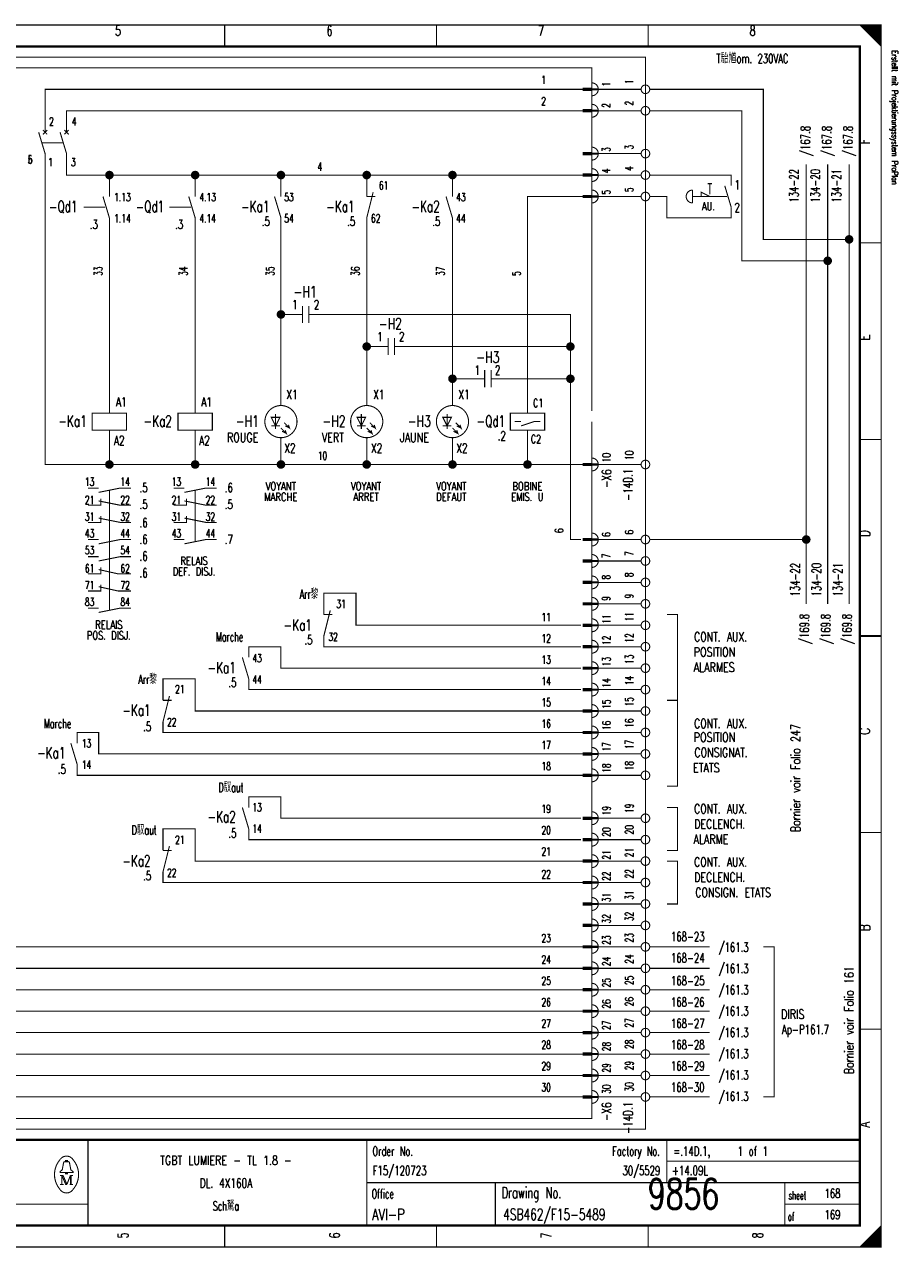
# Model space of a CAD drawing. Extents: x -1 to 409, y 0 to 286.
# Tile 2 of 2: x 205 to 409, y 0 to 285. Entities that reach past the tile are written whole.
import ezdxf
from ezdxf.enums import TextEntityAlignment as Align

# ---------------------------------------------------------------- set-up
doc = ezdxf.new("R2010")
doc.units = 0
doc.header["$MEASUREMENT"] = 0
doc.linetypes.add('GESTRICHELT', pattern=[3.75, 3, -0.75])
doc.layers.get('0').update_dxf_attribs({"color": 9, "linetype": 'CONTINUOUS'})
doc.layers.add('0L', color=7, linetype='CONTINUOUS')
doc.styles.get("Standard").update_dxf_attribs({"font": 'TXT', "bigfont": 'TXT'})

# ---------------------------------------------------------------- blocks, each defined once
blk = doc.blocks.new('BCIRCLE_FILLED')
at = {"color": 0, "linetype": 'Continuous', "const_width": 1, "flags": 128}
blk.add_lwpolyline([(0.5, 0, 1), (-0.5, 0, 1)], format="xyb", close=True, dxfattribs=at)

msp = doc.modelspace()

# ---------------------------------------------------------------- linework, layer by layer
at = {"color": 0, "const_width": 0.25, "flags": 128}
for points in [[(0, 142.5), (0, 285), (405, 285), (405, 0), (0, 0), (0, 142.5)], [(400, 285), (405, 280), (404.75, 280.25), (404.75, 285), (404.5, 285), (404.5, 280.5), (404.25, 280.75), (404.25, 285), (404, 285), (404, 281), (403.75, 281.25), (403.75, 285), (403.5, 285), (403.5, 281.5), (403.25, 281.75)], [(401.5, 283.5), (401.5, 285), (401.25, 285), (401.25, 283.75), (401, 284), (401, 285), (400.75, 285), (400.75, 284.25), (400.5, 284.5), (400.5, 285), (400.25, 285), (400.25, 284.75)], [(403.25, 281.75), (403.25, 285), (403, 285), (403, 282), (402.75, 282.25), (402.75, 285), (402.5, 285), (402.5, 282.5), (402.25, 282.75), (402.25, 285), (402, 285), (402, 283), (401.75, 283.25), (401.75, 285), (401.5, 285)], [(210, 260), (210, 270), (335.5, 270)], [(349, 270), (339, 270)], [(397.5, 235), (377.5, 235), (377.5, 270), (351, 270)], [(215, 260), (215, 265), (335.5, 265)], [(349, 265), (339, 265)], [(392.5, 230), (372.5, 230), (372.5, 265), (351, 265)], [(225, 182.5), (210, 182.5), (210, 255)], [(245, 250), (215, 250), (215, 255)], [(349, 255), (339, 255)], [(387.5, 150), (387.5, 252.5)], [(392.5, 150), (392.5, 252.5)], [(397.5, 150), (397.5, 252.5)], [(225, 245), (225, 250)], [(245, 245), (245, 250), (265, 250)], [(265, 245), (265, 250), (285, 250)], [(285, 245), (285, 250), (305, 250)], [(305, 245), (305, 250), (335.5, 250)], [(349, 250), (339, 250)], [(363, 245), (363, 246), (365, 245)], [(322.5, 194.5), (322.5, 245), (335.5, 245)], [(349, 245), (339, 245)], [(225, 194.5), (225, 240)], [(245, 194.5), (245, 240)], [(265, 196.25), (265, 240)], [(285, 196.25), (285, 240)], [(305, 196.25), (305, 240)], [(267, 217.5), (265, 217.5)], [(294.5, 210), (332.5, 210), (332.5, 217.5), (274.5, 217.5)], [(287, 210), (285, 210)], [(317, 202.5), (332.5, 202.5), (332.5, 210)], [(335.5, 55), (187.5, 55), (187.5, 207.5)], [(335.5, 60), (192.5, 60), (192.5, 207.5)], [(335.5, 65), (197.5, 65), (197.5, 207.5)], [(335.5, 70), (202.5, 70), (202.5, 207.5)], [(309.5, 202.5), (305, 202.5)], [(335, 165), (332.5, 165), (332.5, 202.5)], [(322.5, 194.5), (326.5, 194.5), (326.5, 190.5), (318.5, 190.5), (318.5, 194.5), (322.5, 194.5)], [(264.75, 193.5), (262.75, 193.5), (263.75, 191.5), (264.75, 193.5)], [(265, 191), (266.25, 189.75), (266, 190.5), (266.25, 189.75), (265.25, 190.25)], [(265.75, 192.25), (267, 191), (266.75, 191.75), (267, 191), (266, 191.5)], [(284.75, 193.5), (282.75, 193.5), (283.75, 191.5), (284.75, 193.5)], [(285, 191), (286.25, 189.75), (286, 190.5), (286.25, 189.75), (285.25, 190.25)], [(285.75, 192.25), (287, 191), (286.75, 191.75), (287, 191), (286, 191.5)], [(304.75, 193.5), (302.75, 193.5), (303.75, 191.5), (304.75, 193.5)], [(305, 191), (306.25, 189.75), (306, 190.5), (306.25, 189.75), (305.25, 190.25)], [(305.75, 192.25), (307, 191), (306.75, 191.75), (307, 191), (306, 191.5)], [(321, 191.5), (324, 192.5), (325.5, 192.5)], [(245, 182.5), (225, 182.5), (225, 190.5)], [(265, 182.5), (245, 182.5), (245, 190.5)], [(285, 182.5), (265, 182.5), (265, 188.75)], [(305, 182.5), (285, 182.5), (285, 188.75)], [(322.5, 182.5), (305, 182.5), (305, 188.75)], [(335.5, 182.5), (322.5, 182.5), (322.5, 190.5)], [(349, 182.5), (339, 182.5)], [(222.5, 176), (227.5, 177), (230, 177)], [(242.5, 176), (247.5, 177), (250, 177)], [(335.5, 50), (172.5, 50), (172.5, 175), (103, 175)], [(220, 173), (223, 173), (223, 174.5)], [(222.5, 174), (227.5, 173), (230, 173)], [(240, 173), (243, 173), (243, 174.5)], [(242.5, 174), (247.5, 173), (250, 173)], [(220, 169), (223, 169), (223, 170.5)], [(222.5, 170), (227.5, 169), (230, 169)], [(240, 169), (243, 169), (243, 170.5)], [(242.5, 170), (247.5, 169), (250, 169)], [(222.5, 164), (227.5, 165), (230, 165)], [(242.5, 164), (247.5, 165), (250, 165)], [(349, 165), (339, 165)], [(387.5, 165), (351, 165)], [(222.5, 160), (227.5, 161), (230, 161)], [(349, 160), (339, 160)], [(220, 157), (223, 157), (223, 158.5)], [(222.5, 158), (227, 157), (230, 157)], [(335.5, 45), (167.5, 45), (167.5, 155), (108, 155)], [(220, 153), (223, 153), (223, 154.5)], [(222.5, 154), (227, 153), (230, 153)], [(349, 155), (339, 155)], [(335, 145), (282.5, 145), (282.5, 152.5), (275, 152.5), (275, 147.5)], [(222.5, 148), (227.5, 149), (230, 149)], [(349, 150), (339, 150)], [(355, 127.5), (357.5, 127.5), (357.5, 147.5), (355, 147.5)], [(335, 140), (275, 140), (275, 142.5)], [(349, 145), (339, 145)], [(335, 135), (265, 135), (265, 140), (257.5, 140), (257.5, 137.5)], [(349, 140), (339, 140)], [(335.5, 40), (162.5, 40), (162.5, 135), (113, 135)], [(349, 135), (339, 135)], [(335.5, 125), (245, 125), (245, 132.5), (237.5, 132.5), (237.5, 127.5)], [(335, 130), (257.5, 130), (257.5, 132.5)], [(349, 130), (339, 130)], [(355, 127.5), (357.5, 127.5), (357.5, 107.5), (355, 107.5)], [(349, 125), (339, 125)], [(335.5, 35), (157.5, 35), (157.5, 120), (125, 120)], [(335.5, 115), (222.5, 115), (222.5, 120), (217.5, 120), (217.5, 117.5)], [(335.5, 120), (237.5, 120), (237.5, 122.5)], [(349, 120), (339, 120)], [(349, 115), (339, 115)], [(335.5, 110), (217.5, 110), (217.5, 112.5)], [(349, 110), (339, 110)], [(335, 100), (265, 100), (265, 105), (257.5, 105), (257.5, 102.5)], [(349, 100), (339, 100)], [(355, 102.5), (357.5, 102.5), (357.5, 92.5), (355, 92.5)], [(335.5, 90), (245, 90), (245, 97.5), (237.5, 97.5), (237.5, 92.5)], [(335, 95), (257.5, 95), (257.5, 97.5)], [(349, 95), (339, 95)], [(349, 90), (339, 90)], [(355, 90), (357.5, 90), (357.5, 80), (355, 80)], [(335.5, 85), (237.5, 85), (237.5, 87.5)], [(349, 85), (339, 85)], [(349, 80), (339, 80)], [(349, 75), (339, 75)], [(349, 70), (339, 70)], [(365, 70), (351, 70)], [(377.5, 70), (380, 70), (380, 35), (377.5, 35)], [(349, 65), (339, 65)], [(365, 65), (351, 65)], [(349, 60), (339, 60)], [(365, 60), (351, 60)], [(349, 55), (339, 55)], [(365, 55), (351, 55)], [(349, 50), (339, 50)], [(365, 50), (351, 50)], [(349, 45), (339, 45)], [(365, 45), (351, 45)], [(349, 40), (339, 40)], [(365, 40), (351, 40)], [(349, 35), (339, 35)], [(365, 35), (351, 35)], [(214.8, 19.9), (214.8, 20.2), (215.2, 20.2), (215.2, 19.9)], [(214.8, 17.4), (213.5, 17.4), (213.5, 17.6), (214, 18), (214.3, 19.6)], [(215.2, 17.4), (216.5, 17.4), (216.5, 17.6), (216, 18), (215.7, 19.6)], [(213.9, 16.7), (213.9, 14.6), (213.5, 14.6)], [(213.9, 16.7), (214.8, 14.6), (215.1, 14.6)], [(403, 0), (403, 3), (402.75, 2.75), (402.75, 0), (402.5, 0), (402.5, 2.5), (402.25, 2.25), (402.25, 0), (402, 0), (402, 2), (401.75, 1.75), (401.75, 0), (401.5, 0), (401.5, 1.5), (401.25, 1.25)], [(404.75, 4.75), (404.75, 0), (404.5, 0), (404.5, 4.5), (404.25, 4.25), (404.25, 0), (404, 0), (404, 4), (403.75, 3.75), (403.75, 0), (403.5, 0), (403.5, 3.5), (403.25, 3.25), (403.25, 0), (403, 0)], [(401.25, 1.25), (401.25, 0), (401, 0), (401, 1), (400.75, 0.75), (400.75, 0), (400.5, 0), (400.5, 0.5), (400.25, 0.25), (400.25, 0)]]:
    msp.add_lwpolyline(points, dxfattribs=at)
at = {"color": 0, "flags": 128}
for points, const_width in [([(0, 285), (405, 285), (405, 0), (0, 0)], 0.25), ([(5, 280), (400, 280), (400, 5), (5, 5)], 0.5), ([(5, 280), (400, 280), (400, 5), (5, 5)], 0.25), ([(337.5, 269.75), (335.5, 269.75), (335.5, 270.25), (337.5, 270.25)], 0.25), ([(337.5, 264.75), (335.5, 264.75), (335.5, 265.25), (337.5, 265.25)], 0.25), ([(337.5, 254.75), (335.5, 254.75), (335.5, 255.25), (337.5, 255.25)], 0.25), ([(337.5, 249.75), (335.5, 249.75), (335.5, 250.25), (337.5, 250.25)], 0.25), ([(337.5, 244.75), (335.5, 244.75), (335.5, 245.25), (337.5, 245.25)], 0.25), ([(221, 190.5), (229, 190.5), (229, 194.5), (221, 194.5)], 0.25), ([(241, 190.5), (249, 190.5), (249, 194.5), (241, 194.5)], 0.25), ([(337.5, 182.25), (335.5, 182.25), (335.5, 182.75), (337.5, 182.75)], 0.25), ([(337.5, 164.75), (335.5, 164.75), (335.5, 165.25), (337.5, 165.25)], 0.25), ([(337.5, 159.75), (335.5, 159.75), (335.5, 160.25), (337.5, 160.25)], 0.25), ([(337.5, 154.75), (335.5, 154.75), (335.5, 155.25), (337.5, 155.25)], 0.25), ([(337.5, 149.75), (335.5, 149.75), (335.5, 150.25), (337.5, 150.25)], 0.25), ([(337.5, 144.75), (335.5, 144.75), (335.5, 145.25), (337.5, 145.25)], 0.25), ([(337.5, 139.75), (335.5, 139.75), (335.5, 140.25), (337.5, 140.25)], 0.25), ([(337.5, 134.75), (335.5, 134.75), (335.5, 135.25), (337.5, 135.25)], 0.25), ([(337.5, 129.75), (335.5, 129.75), (335.5, 130.25), (337.5, 130.25)], 0.25), ([(337.5, 124.75), (335.5, 124.75), (335.5, 125.25), (337.5, 125.25)], 0.25), ([(337.5, 119.75), (335.5, 119.75), (335.5, 120.25), (337.5, 120.25)], 0.25), ([(337.5, 114.75), (335.5, 114.75), (335.5, 115.25), (337.5, 115.25)], 0.25), ([(337.5, 109.75), (335.5, 109.75), (335.5, 110.25), (337.5, 110.25)], 0.25), ([(337.5, 99.75), (335.5, 99.75), (335.5, 100.25), (337.5, 100.25)], 0.25), ([(337.5, 94.75), (335.5, 94.75), (335.5, 95.25), (337.5, 95.25)], 0.25), ([(337.5, 89.75), (335.5, 89.75), (335.5, 90.25), (337.5, 90.25)], 0.25), ([(337.5, 84.75), (335.5, 84.75), (335.5, 85.25), (337.5, 85.25)], 0.25), ([(337.5, 79.75), (335.5, 79.75), (335.5, 80.25), (337.5, 80.25)], 0.25), ([(337.5, 74.75), (335.5, 74.75), (335.5, 75.25), (337.5, 75.25)], 0.25), ([(337.5, 69.75), (335.5, 69.75), (335.5, 70.25), (337.5, 70.25)], 0.25), ([(337.5, 64.75), (335.5, 64.75), (335.5, 65.25), (337.5, 65.25)], 0.25), ([(337.5, 59.75), (335.5, 59.75), (335.5, 60.25), (337.5, 60.25)], 0.25), ([(337.5, 54.75), (335.5, 54.75), (335.5, 55.25), (337.5, 55.25)], 0.25), ([(337.5, 49.75), (335.5, 49.75), (335.5, 50.25), (337.5, 50.25)], 0.25), ([(337.5, 44.75), (335.5, 44.75), (335.5, 45.25), (337.5, 45.25)], 0.25), ([(337.5, 39.75), (335.5, 39.75), (335.5, 40.25), (337.5, 40.25)], 0.25), ([(337.5, 34.75), (335.5, 34.75), (335.5, 35.25), (337.5, 35.25)], 0.25), ([(214.8, 17.4), (215.2, 17.4), (215.2, 17.1), (214.8, 17.1)], 0.25)]:
    msp.add_lwpolyline(points, close=True, dxfattribs=dict(at, const_width=const_width))
at = {"color": 0}
for points, const_width in [([(251.875, 285), (251.875, 280)], 0.25), ([(301.25, 285), (301.25, 280)], 0.25), ([(350.625, 285), (350.625, 280)], 0.25), ([(335.5, 270), (337.5, 270)], 0.25), ([(335.5, 265), (337.5, 265)], 0.25), ([(208.5, 260), (210, 255)], 0.25), ([(210.5, 260.5), (209.5, 259.5)], 0.25), ([(209.5, 260.5), (210.5, 259.5)], 0.25), ([(213.5, 260), (215, 255)], 0.25), ([(215.5, 260.5), (214.5, 259.5)], 0.25), ([(214.5, 260.5), (215.5, 259.5)], 0.25), ([(335.5, 255), (337.5, 255)], 0.25), ([(335.5, 250), (337.5, 250)], 0.25), ([(286.5, 246), (285, 240)], 0.25), ([(361, 246.5), (361, 243.5)], 0.25), ([(364.5, 248), (365.5, 248)], 0.25), ([(368.5, 247.5), (370, 242.5)], 0.25), ([(223.5, 245), (225, 240)], 0.25), ([(243.5, 245), (245, 240)], 0.25), ([(263.5, 245), (265, 240)], 0.25), ([(285, 245), (287, 245)], 0.25), ([(303.5, 245), (305, 240)], 0.25), ([(335.5, 245), (337.5, 245)], 0.25), ([(405, 234.167), (400, 234.167)], 0.25), ([(270, 217.5), (267, 217.5)], 0.25), ([(270, 219.5), (270, 215.5)], 0.25), ([(271.5, 219.5), (271.5, 215.5)], 0.25), ([(271.5, 217.5), (274.5, 217.5)], 0.25), ([(290, 212), (290, 208)], 0.25), ([(291.5, 212), (291.5, 208)], 0.25), ([(290, 210), (287, 210)], 0.25), ([(291.5, 210), (294.5, 210)], 0.25), ([(312.5, 202.5), (309.5, 202.5)], 0.25), ([(312.5, 204.5), (312.5, 200.5)], 0.25), ([(314, 204.5), (314, 200.5)], 0.25), ([(314, 202.5), (317, 202.5)], 0.25), ([(263.75, 194.25), (263.75, 190.75)], 0.25), ([(283.75, 194.25), (283.75, 190.75)], 0.25), ([(303.75, 194.25), (303.75, 190.75)], 0.25), ([(262.75, 191.5), (264.75, 191.5)], 0.25), ([(282.75, 191.5), (284.75, 191.5)], 0.25), ([(302.75, 191.5), (304.75, 191.5)], 0.25), ([(319.5, 192.5), (321, 192.5)], 0.25), ([(405, 188.334), (400, 188.334)], 0.25), ([(335.5, 182.5), (337.5, 182.5)], 0.25), ([(220, 177), (222.5, 177)], 0.25), ([(240, 177), (242.5, 177)], 0.25), ([(220, 165), (222.5, 165)], 0.25), ([(240, 165), (242.5, 165)], 0.25), ([(335.5, 165), (337.5, 165)], 0.25), ([(220, 161), (222.5, 161)], 0.25), ([(335.5, 160), (337.5, 160)], 0.25), ([(335.5, 155), (337.5, 155)], 0.25), ([(220, 149), (222.5, 149)], 0.25), ([(276.5, 148.5), (275, 142.5)], 0.25), ([(335.5, 150), (337.5, 150)], 0.25), ([(275, 147.5), (277, 147.5)], 0.25), ([(335.5, 145), (337.5, 145)], 0.25), ([(400, 142.5), (405, 142.5)], 0.5), ([(405, 142.5), (400, 142.5)], 0.25), ([(335.5, 140), (337.5, 140)], 0.25), ([(256, 137.5), (257.5, 132.5)], 0.25), ([(335.5, 135), (337.5, 135)], 0.25), ([(239, 128.5), (237.5, 122.5)], 0.25), ([(335.5, 130), (337.5, 130)], 0.25), ([(237.5, 127.5), (239.5, 127.5)], 0.25), ([(335.5, 125), (337.5, 125)], 0.25), ([(335.5, 120), (337.5, 120)], 0.25), ([(216, 117.5), (217.5, 112.5)], 0.25), ([(335.5, 115), (337.5, 115)], 0.25), ([(335.5, 110), (337.5, 110)], 0.25), ([(256, 102.5), (257.5, 97.5)], 0.25), ([(335.5, 100), (337.5, 100)], 0.25), ([(335.5, 95), (337.5, 95)], 0.25), ([(405, 96.667), (400, 96.667)], 0.25), ([(239, 93.5), (237.5, 87.5)], 0.25), ([(237.5, 92.5), (239.5, 92.5)], 0.25), ([(335.5, 90), (337.5, 90)], 0.25), ([(335.5, 85), (337.5, 85)], 0.25), ([(335.5, 80), (337.5, 80)], 0.25), ([(335.5, 75), (337.5, 75)], 0.25), ([(335.5, 70), (337.5, 70)], 0.25), ([(335.5, 65), (337.5, 65)], 0.25), ([(335.5, 60), (337.5, 60)], 0.25), ([(335.5, 55), (337.5, 55)], 0.25), ([(335.5, 50), (337.5, 50)], 0.25), ([(405, 50.834), (400, 50.834)], 0.25), ([(335.5, 45), (337.5, 45)], 0.25), ([(335.5, 40), (337.5, 40)], 0.25), ([(335.5, 35), (337.5, 35)], 0.25), ([(400, 25), (5, 25)], 0.5), ([(220, 25), (220, 5)], 0.25), ([(285, 25), (285, 5)], 0.25), ([(355, 25), (355, 15)], 0.25), ([(214.6, 19.9), (215.5, 19.9)], 0.25), ([(355, 20), (400, 20)], 0.25), ([(213.5, 16.7), (214.2, 16.7)], 0.25), ([(213.9, 14.6), (214.3, 14.6)], 0.25), ([(214.2, 16.7), (215.1, 14.6)], 0.25), ([(215.1, 14.6), (215.9, 16.7)], 0.25), ([(216.5, 14.6), (215.7, 14.6)], 0.25), ([(215.9, 14.6), (215.9, 16.7)], 0.25), ([(215.9, 16.7), (216.5, 16.7)], 0.25), ([(216.1, 16.7), (216.1, 14.6)], 0.25), ([(285, 15), (400, 15)], 0.25), ([(315, 15), (315, 5)], 0.25), ([(382.5, 15), (382.5, 5)], 0.25), ([(5, 10), (220, 10)], 0.25), ([(382.5, 10), (400, 10)], 0.25), ([(251.875, 0), (251.875, 5)], 0.25), ([(301.25, 0), (301.25, 5)], 0.25), ([(350.625, 0), (350.625, 5)], 0.25), ([(405, 5), (400, 0)], 0.25)]:
    msp.add_lwpolyline(points, dxfattribs=dict(at, const_width=const_width))
at = {"color": 0, "linetype": 'GESTRICHELT', "const_width": 0.25, "flags": 128}
for points in [[(67.5, 277.5), (350, 277.5), (350, 27.5), (125, 27.5), (125, 65), (67.5, 65), (67.5, 277.5)], [(70, 250), (150, 250), (150, 275), (337.5, 275), (337.5, 225)], [(337.5, 192.5), (337.5, 30), (150, 30), (150, 82.5), (70, 82.5), (70, 250)], [(370, 247.5), (370, 250), (351, 250)], [(370, 242.5), (370, 240), (355, 240), (355, 245), (351, 245)]]:
    msp.add_lwpolyline(points, dxfattribs=at)
at = {"color": 0, "const_width": 0.25, "flags": 128}
for points in [[(337.5, 268.5, 1), (337.5, 271.5, 1)], [(337.5, 263.5, 1), (337.5, 266.5, 1)], [(337.5, 253.5, 1), (337.5, 256.5, 1)], [(337.5, 248.5, 1), (337.5, 251.5, 1)], [(337.5, 243.5, 1), (337.5, 246.5, 1)], [(361, 246.5, 1), (361, 243.5, 1)], [(337.5, 181, 1), (337.5, 184, 1)], [(337.5, 163.5, 1), (337.5, 166.5, 1)], [(337.5, 158.5, 1), (337.5, 161.5, 1)], [(337.5, 153.5, 1), (337.5, 156.5, 1)], [(337.5, 148.5, 1), (337.5, 151.5, 1)], [(337.5, 143.5, 1), (337.5, 146.5, 1)], [(337.5, 138.5, 1), (337.5, 141.5, 1)], [(337.5, 133.5, 1), (337.5, 136.5, 1)], [(337.5, 128.5, 1), (337.5, 131.5, 1)], [(337.5, 123.5, 1), (337.5, 126.5, 1)], [(337.5, 118.5, 1), (337.5, 121.5, 1)], [(337.5, 113.5, 1), (337.5, 116.5, 1)], [(337.5, 108.5, 1), (337.5, 111.5, 1)], [(337.5, 98.5, 1), (337.5, 101.5, 1)], [(337.5, 93.5, 1), (337.5, 96.5, 1)], [(337.5, 88.5, 1), (337.5, 91.5, 1)], [(337.5, 83.5, 1), (337.5, 86.5, 1)], [(337.5, 78.5, 1), (337.5, 81.5, 1)], [(337.5, 73.5, 1), (337.5, 76.5, 1)], [(337.5, 68.5, 1), (337.5, 71.5, 1)], [(337.5, 63.5, 1), (337.5, 66.5, 1)], [(337.5, 58.5, 1), (337.5, 61.5, 1)], [(337.5, 53.5, 1), (337.5, 56.5, 1)], [(337.5, 48.5, 1), (337.5, 51.5, 1)], [(337.5, 43.5, 1), (337.5, 46.5, 1)], [(337.5, 38.5, 1), (337.5, 41.5, 1)], [(337.5, 33.5, 1), (337.5, 36.5, 1)], [(213.499601, 20.388348, 0.373815), (213.488, 13.425, 0.373815)], [(216.493359, 20.403602, 0.530775), (213.513, 20.413, 0.530775)], [(214.6, 19.9, 0.414214), (214.3, 19.6, 0.414214)], [(215.7, 19.6, 0.414214), (215.4, 19.9, 0.414214)], [(216.498075, 13.401685, 0.378582), (216.463, 20.438, 0.378582)], [(213.502705, 13.401803, 0.532213), (216.488, 13.388, 0.532213)]]:
    msp.add_lwpolyline(points, format="xyb", dxfattribs=at)
for points in [[(351, 270, 1), (349, 270, 1)], [(351, 265, 1), (349, 265, 1)], [(351, 255, 1), (349, 255, 1)], [(351, 250, 1), (349, 250, 1)], [(351, 245, 1), (349, 245, 1)], [(268.75, 192.5, 1), (261.25, 192.5, 1)], [(288.75, 192.5, 1), (281.25, 192.5, 1)], [(308.75, 192.5, 1), (301.25, 192.5, 1)], [(351, 182.5, 1), (349, 182.5, 1)], [(351, 165, 1), (349, 165, 1)], [(351, 160, 1), (349, 160, 1)], [(351, 155, 1), (349, 155, 1)], [(351, 150, 1), (349, 150, 1)], [(351, 145, 1), (349, 145, 1)], [(351, 140, 1), (349, 140, 1)], [(351, 135, 1), (349, 135, 1)], [(351, 130, 1), (349, 130, 1)], [(351, 125, 1), (349, 125, 1)], [(351, 120, 1), (349, 120, 1)], [(351, 115, 1), (349, 115, 1)], [(351, 110, 1), (349, 110, 1)], [(351, 100, 1), (349, 100, 1)], [(351, 95, 1), (349, 95, 1)], [(351, 90, 1), (349, 90, 1)], [(351, 85, 1), (349, 85, 1)], [(351, 80, 1), (349, 80, 1)], [(351, 75, 1), (349, 75, 1)], [(351, 70, 1), (349, 70, 1)], [(351, 65, 1), (349, 65, 1)], [(351, 60, 1), (349, 60, 1)], [(351, 55, 1), (349, 55, 1)], [(351, 50, 1), (349, 50, 1)], [(351, 45, 1), (349, 45, 1)], [(351, 40, 1), (349, 40, 1)], [(351, 35, 1), (349, 35, 1)]]:
    msp.add_lwpolyline(points, format="xyb", close=True, dxfattribs=at)
at = {"color": 0, "linetype": 'GESTRICHELT', "const_width": 0.25}
for points in [[(209.25, 257.5), (214.25, 257.5)], [(365, 248), (365, 245.5)], [(219, 242.5), (224, 242.5)], [(239, 242.5), (244, 242.5)], [(367, 245), (361, 245)], [(364, 245), (369, 245)], [(337.5, 195), (337.5, 230)], [(225, 164.5), (225, 176.5)], [(245, 164.5), (245, 176.5)], [(225, 148.5), (225, 169)]]:
    msp.add_lwpolyline(points, dxfattribs=at)
at = {"layer": '0L', "color": 0}
for points in [[(338.95, 270.25), (337.55, 270.25), (338.95, 269.75), (337.55, 269.75)], [(338.95, 265.25), (337.55, 265.25), (338.95, 264.75), (337.55, 264.75)], [(338.95, 255.25), (337.55, 255.25), (338.95, 254.75), (337.55, 254.75)], [(338.95, 250.25), (337.55, 250.25), (338.95, 249.75), (337.55, 249.75)], [(338.95, 245.25), (337.55, 245.25), (338.95, 244.75), (337.55, 244.75)], [(338.95, 182.75), (337.55, 182.75), (338.95, 182.25), (337.55, 182.25)], [(338.95, 165.25), (337.55, 165.25), (338.95, 164.75), (337.55, 164.75)], [(338.95, 160.25), (337.55, 160.25), (338.95, 159.75), (337.55, 159.75)], [(338.95, 155.25), (337.55, 155.25), (338.95, 154.75), (337.55, 154.75)], [(338.95, 150.25), (337.55, 150.25), (338.95, 149.75), (337.55, 149.75)], [(338.95, 145.25), (337.55, 145.25), (338.95, 144.75), (337.55, 144.75)], [(338.95, 140.25), (337.55, 140.25), (338.95, 139.75), (337.55, 139.75)], [(338.95, 135.25), (337.55, 135.25), (338.95, 134.75), (337.55, 134.75)], [(338.95, 130.25), (337.55, 130.25), (338.95, 129.75), (337.55, 129.75)], [(338.95, 125.25), (337.55, 125.25), (338.95, 124.75), (337.55, 124.75)], [(338.95, 120.25), (337.55, 120.25), (338.95, 119.75), (337.55, 119.75)], [(338.95, 115.25), (337.55, 115.25), (338.95, 114.75), (337.55, 114.75)], [(338.95, 110.25), (337.55, 110.25), (338.95, 109.75), (337.55, 109.75)], [(338.95, 100.25), (337.55, 100.25), (338.95, 99.75), (337.55, 99.75)], [(338.95, 95.25), (337.55, 95.25), (338.95, 94.75), (337.55, 94.75)], [(338.95, 90.25), (337.55, 90.25), (338.95, 89.75), (337.55, 89.75)], [(338.95, 85.25), (337.55, 85.25), (338.95, 84.75), (337.55, 84.75)], [(338.95, 80.25), (337.55, 80.25), (338.95, 79.75), (337.55, 79.75)], [(338.95, 75.25), (337.55, 75.25), (338.95, 74.75), (337.55, 74.75)], [(338.95, 70.25), (337.55, 70.25), (338.95, 69.75), (337.55, 69.75)], [(338.95, 65.25), (337.55, 65.25), (338.95, 64.75), (337.55, 64.75)], [(338.95, 60.25), (337.55, 60.25), (338.95, 59.75), (337.55, 59.75)], [(338.95, 55.25), (337.55, 55.25), (338.95, 54.75), (337.55, 54.75)], [(338.95, 50.25), (337.55, 50.25), (338.95, 49.75), (337.55, 49.75)], [(338.95, 45.25), (337.55, 45.25), (338.95, 44.75), (337.55, 44.75)], [(338.95, 40.25), (337.55, 40.25), (338.95, 39.75), (337.55, 39.75)], [(338.95, 35.25), (337.55, 35.25), (338.95, 34.75), (337.55, 34.75)]]:
    msp.add_solid(points, dxfattribs=at)

# ---------------------------------------------------------------- block references
at = {"color": 0}
for p in [(225, 250), (245, 250), (265, 250), (285, 250), (305, 250), (397.5, 235), (392.5, 230), (265, 217.5), (285, 210), (332.5, 210), (305, 202.5), (332.5, 202.5), (225, 182.5), (245, 182.5), (265, 182.5), (285, 182.5), (305, 182.5), (322.5, 182.5), (387.5, 165)]:
    msp.add_blockref('BCIRCLE_FILLED', p, dxfattribs=at)

# ---------------------------------------------------------------- texts
for s, height, width, p in [('5', 2.38125, 0.672, (226.989415, 284.858032)), ('6', 2.38125, 0.672, (276.323163, 284.858032)), ('7', 2.38125, 0.672, (325.656912, 284.858032)), ('8', 2.38125, 0.672, (374.99066, 284.858032)), ('AU.', 1.905, 0.738667, (364.698007, 243.687422)), ('-H1', 2.619375, 0.709333, (270.644458, 224.09589)), ('-H2', 2.619375, 0.709333, (290.519925, 216.64259)), ('-H3', 2.619375, 0.709333, (313.234745, 208.834371)), ('VOYANT', 1.905, 0.76, (264.965753, 178.382316)), ('VOYANT', 1.905, 0.76, (284.84122, 178.382316)), ('VOYANT', 1.905, 0.76, (304.716687, 178.382316)), ('BOBINE', 1.905, 0.76, (322.46264, 178.382316)), ('MARCHE', 1.905, 0.76, (264.965753, 175.897883)), ('ARRET', 1.905, 0.76, (284.84122, 175.897883)), ('DEFAUT', 1.905, 0.76, (304.716687, 175.897883)), ('EMIS. U', 1.905, 0.741714, (322.46264, 175.897883)), ('RELAIS', 1.905, 0.76, (244.735367, 160.991283)), ('DEF. DISJ.', 1.905, 0.7408, (244.735367, 158.506849)), ('RELAIS', 1.905, 0.76, (224.8599, 146.084682)), ('POS. DISJ.', 1.905, 0.7408, (224.8599, 143.600249)), ('TGBT LUMIERE - TL 1.8 -', 2.143125, 0.754667, (252.188667, 21.295143)), ('DL. 4X160A', 2.143125, 0.712, (252.188667, 15.971357)), ('Sch駑a', 2.143125, 0.626667, (252.188667, 10.647572))]:
    msp.add_text(s, height=height, dxfattribs=dict(at, width=width)).set_placement(p, align=Align.TOP_CENTER)
for s, height, width, p in [('T駘馗om. 230VAC', 2.143125, 0.669867, (366.520517, 278.256538)), ('1', 1.905, 0.672, (325.7066, 273.145704)), ('2', 1.905, 0.672, (325.7066, 268.176837)), ('1', 1.905, 0.672, (210.712827, 253.980075)), ('3', 1.905, 0.672, (216.036613, 253.980075)), ('4', 1.905, 0.672, (273.533499, 252.915318)), ('1', 2.143125, 0.672, (370.78132, 248.798257)), ('1.13', 1.905, 0.678, (226.098568, 245.816936)), ('4.13', 1.905, 0.678, (245.974035, 245.816936)), ('53', 1.905, 0.672, (265.774969, 245.816936)), ('43', 1.905, 0.672, (305.880822, 245.816936)), ('2', 2.143125, 0.672, (370.78132, 243.474471)), ('1.14', 1.905, 0.678, (226.098568, 240.84807)), ('4.14', 1.905, 0.678, (245.974035, 240.84807)), ('54', 1.905, 0.672, (265.774969, 240.84807)), ('62', 1.905, 0.672, (286.005355, 240.84807)), ('44', 1.905, 0.672, (305.880822, 240.84807)), ('A2', 2.143125, 0.716, (226.036457, 189.171856)), ('A2', 2.143125, 0.716, (245.911924, 189.171856)), ('C2', 1.905, 0.716, (323.284278, 189.384807)), ('X2', 2.143125, 0.716, (265.787391, 187.39726)), ('10', 1.905, 0.672, (273.583188, 185.480697)), ('X2', 2.143125, 0.716, (286.017777, 187.39726)), ('X2', 2.143125, 0.716, (305.893244, 187.39726)), ('13', 1.905, 0.672, (219.280573, 179.447073)), ('.5', 2.143125, 0.684, (232.032814, 178.169365)), ('.5', 2.143125, 0.684, (232.032814, 178.169365)), ('13', 1.905, 0.672, (239.510959, 179.447073)), ('.6', 2.143125, 0.684, (251.908281, 178.169365)), ('.6', 2.143125, 0.684, (251.908281, 178.169365)), ('21', 1.905, 0.672, (219.280573, 175.188045)), ('.5', 2.143125, 0.684, (232.032814, 174.265255)), ('.5', 2.143125, 0.684, (232.032814, 174.265255)), ('21', 1.905, 0.672, (239.510959, 175.188045)), ('.5', 2.143125, 0.684, (251.908281, 174.265255)), ('.5', 2.143125, 0.684, (251.908281, 174.265255)), ('31', 1.905, 0.672, (219.280573, 171.283935)), ('31', 1.905, 0.672, (239.510959, 171.283935)), ('.6', 2.143125, 0.684, (232.032814, 170.006227)), ('.6', 2.143125, 0.684, (232.032814, 170.006227)), ('43', 1.905, 0.672, (219.280573, 167.379826)), ('.6', 2.143125, 0.684, (232.032814, 166.102117)), ('.6', 2.143125, 0.684, (232.032814, 166.102117)), ('43', 1.905, 0.672, (239.510959, 167.379826)), ('.7', 2.143125, 0.684, (251.908281, 166.102117)), ('.7', 2.143125, 0.684, (251.908281, 166.102117)), ('53', 1.905, 0.672, (219.280573, 163.475716)), ('.6', 2.143125, 0.684, (232.032814, 162.198007)), ('.6', 2.143125, 0.684, (232.032814, 162.198007)), ('61', 1.905, 0.672, (219.280573, 159.216687)), ('.6', 2.143125, 0.684, (232.032814, 158.293898)), ('.6', 2.143125, 0.684, (232.032814, 158.293898)), ('71', 1.905, 0.672, (219.280573, 155.312578)), ('83', 1.905, 0.672, (219.280573, 151.408468)), ('11', 1.905, 0.672, (325.756289, 147.859278)), ('32', 1.905, 0.672, (276.067621, 143.24533)), ('12', 1.905, 0.672, (325.756289, 142.890411)), ('CONT. AUX.', 2.143125, 0.7408, (361.352895, 143.387298)), ('POSITION', 2.143125, 0.76, (361.253518, 139.838107)), ('43', 1.905, 0.672, (258.321669, 138.276463)), ('13', 1.905, 0.672, (325.756289, 137.921544)), ('ALARMES', 2.143125, 0.76, (361.253518, 136.288917)), ('44', 1.905, 0.672, (258.321669, 133.307597)), ('14', 1.905, 0.672, (325.756289, 132.952677)), ('15', 1.905, 0.672, (325.756289, 127.983811)), ('22', 1.905, 0.672, (238.446202, 123.369863)), ('16', 1.905, 0.672, (325.756289, 123.014944)), ('CONT. AUX.', 2.143125, 0.7408, (361.352895, 123.156912)), ('POSITION', 2.143125, 0.76, (361.253518, 119.96264)), ('13', 1.905, 0.672, (218.570735, 118.400996)), ('17', 1.905, 0.672, (325.756289, 118.046077)), ('CONSIGNAT.', 2.143125, 0.7536, (361.402584, 116.41345)), ('14', 1.905, 0.672, (218.570735, 113.43213)), ('18', 1.905, 0.672, (325.756289, 113.07721)), ('ETATS', 2.143125, 0.76, (361.104452, 112.864259)), ('13', 1.905, 0.672, (258.321669, 103.494396)), ('19', 1.905, 0.672, (325.756289, 103.139477)), ('CONT. AUX.', 2.143125, 0.7408, (361.352895, 103.281445)), ('14', 1.905, 0.672, (258.321669, 98.525529)), ('20', 1.905, 0.672, (325.756289, 98.17061)), ('DECLENCH.', 2.143125, 0.752889, (361.365318, 99.732254)), ('ALARME', 2.143125, 0.76, (361.191407, 96.183064)), ('21', 1.905, 0.672, (325.756289, 93.201743)), ('CONT. AUX.', 2.143125, 0.7408, (361.352895, 90.859278)), ('22', 1.905, 0.672, (238.446202, 88.232877)), ('22', 1.905, 0.672, (325.756289, 87.877958)), ('DECLENCH.', 2.143125, 0.752889, (361.365318, 87.310087)), ('CONSIGN. ETATS', 2.143125, 0.750857, (361.613761, 83.760897)), ('23', 1.905, 0.672, (325.756289, 72.971357)), ('/161.3', 2.143125, 0.68, (367.075965, 70.983811)), ('24', 1.905, 0.672, (325.756289, 68.002491)), ('/161.3', 2.143125, 0.68, (367.075965, 66.014944)), ('25', 1.905, 0.672, (325.756289, 63.033624)), ('/161.3', 2.143125, 0.68, (367.075965, 61.046077)), ('26', 1.905, 0.672, (325.756289, 58.064757)), ('/161.3', 2.143125, 0.68, (367.075965, 56.07721)), ('DIRIS', 2.143125, 0.76, (381.640068, 55.367372)), ('27', 1.905, 0.672, (325.756289, 53.09589)), ('Ap-P161.7', 2.143125, 0.688889, (381.813979, 51.818182)), ('/161.3', 2.143125, 0.68, (367.075965, 51.108344)), ('28', 1.905, 0.672, (325.756289, 48.127024)), ('/161.3', 2.143125, 0.68, (367.075965, 46.139477)), ('29', 1.905, 0.672, (325.756289, 43.158157)), ('/161.3', 2.143125, 0.68, (367.075965, 41.17061)), ('30', 1.905, 0.672, (325.756289, 38.18929)), ('/161.3', 2.143125, 0.68, (367.075965, 36.201743)), ('Order No.', 2.143125, 0.656889, (286.328331, 23.424658)), ('=.14D.1,    1 of 1', 2.143125, 0.682222, (356.50825, 23.424658)), ('Office', 2.143125, 0.626667, (286.154421, 13.486924)), ('Drawing No.', 2.619375, 0.646545, (316.427242, 13.983811)), ('sheet', 1.905, 0.6, (383.377397, 12.990037)), ('of', 1.905, 0.6, (383.228331, 8.021171))]:
    msp.add_text(s, height=height, dxfattribs=dict(at, width=width)).set_placement(p, align=Align.TOP_LEFT)
for s, height, rotation, width, p in [('Erstellt mit Projektierungssystem ProPlan', 1.42875, 270, 0.622634, (407.023879, 279.056912)), ('1', 1.905, 90, 0.672, (347.711582, 271.209755)), ('2', 1.905, 90, 0.672, (347.711582, 266.240889)), ('3', 1.905, 90, 0.672, (347.711582, 255.948236)), ('4', 1.905, 90, 0.672, (347.711582, 250.979369)), ('5', 1.905, 90, 0.672, (347.711582, 246.010503)), ('33', 1.905, 90, 0.672, (223.894521, 226.489955)), ('34', 1.905, 90, 0.672, (243.769988, 226.489955)), ('35', 1.905, 90, 0.672, (264.000374, 226.489955)), ('36', 1.905, 90, 0.672, (283.875841, 226.489955)), ('37', 1.905, 90, 0.672, (303.751308, 226.489955)), ('5', 1.905, 90, 0.672, (321.447572, 226.489955)), ('10', 1.905, 90, 0.672, (347.76127, 183.544749)), ('6', 1.905, 90, 0.672, (331.385305, 166.508635)), ('6', 1.905, 90, 0.672, (347.711582, 166.153716)), ('7', 1.905, 90, 0.672, (347.711582, 161.184849)), ('8', 1.905, 90, 0.672, (347.711582, 156.215982)), ('134-22', 2.143125, 90, 0.676, (386.63378, 151.727382)), ('134-20', 2.143125, 90, 0.676, (391.602646, 151.727382)), ('134-21', 2.143125, 90, 0.676, (396.571513, 151.727382)), ('9', 1.905, 90, 0.672, (347.711582, 151.247115)), ('11', 1.905, 90, 0.672, (347.76127, 145.923329)), ('12', 1.905, 90, 0.672, (347.76127, 140.954463)), ('13', 1.905, 90, 0.672, (347.76127, 135.985596)), ('14', 1.905, 90, 0.672, (347.76127, 131.016729)), ('15', 1.905, 90, 0.672, (347.76127, 126.047862)), ('16', 1.905, 90, 0.672, (347.76127, 121.078996)), ('17', 1.905, 90, 0.672, (347.76127, 116.110129)), ('18', 1.905, 90, 0.672, (347.76127, 111.141262)), ('19', 1.905, 90, 0.672, (347.76127, 101.203529)), ('20', 1.905, 90, 0.672, (347.76127, 96.234662)), ('21', 1.905, 90, 0.672, (347.76127, 90.910876)), ('22', 1.905, 90, 0.672, (347.76127, 85.942009)), ('31', 1.905, 90, 0.672, (347.76127, 80.973143)), ('32', 1.905, 90, 0.672, (347.76127, 76.004276)), ('23', 1.905, 90, 0.672, (347.76127, 71.035409)), ('24', 1.905, 90, 0.672, (347.76127, 66.066542)), ('25', 1.905, 90, 0.672, (347.76127, 61.097676)), ('26', 1.905, 90, 0.672, (347.76127, 56.128809)), ('27', 1.905, 90, 0.672, (347.76127, 51.159942)), ('28', 1.905, 90, 0.672, (347.76127, 46.191075)), ('29', 1.905, 90, 0.672, (347.76127, 41.222209)), ('30', 1.905, 90, 0.672, (347.76127, 36.253342))]:
    msp.add_text(s, height=height, rotation=rotation, dxfattribs=dict(at, width=width)).set_placement(p, align=Align.BOTTOM_LEFT)
for s, height, width, p in [('1', 1.905, 0.672, (339.903362, 270.66127)), ('2', 1.905, 0.672, (339.903362, 265.692403)), ('/167.8', 2.143125, 0.68, (386.241594, 254.476961)), ('/167.8', 2.143125, 0.68, (391.210461, 254.476961)), ('/167.8', 2.143125, 0.68, (396.179328, 254.476961)), ('F', 2.38125, 0.76, (399.909527, 257.174346)), ('3', 1.905, 0.672, (339.903362, 255.399751)), ('4', 1.905, 0.672, (339.903362, 250.430884)), ('5', 1.905, 0.672, (339.903362, 245.462017)), ('E', 2.38125, 0.76, (399.909527, 211.389788)), ('10', 1.905, 0.672, (339.953051, 182.996264)), ('6', 1.905, 0.672, (339.903362, 165.60523)), ('D', 2.38125, 0.76, (399.921949, 165.60523)), ('7', 1.905, 0.672, (339.903362, 160.636364)), ('8', 1.905, 0.672, (339.903362, 155.667497)), ('9', 1.905, 0.672, (339.903362, 150.69863)), ('11', 1.905, 0.672, (339.953051, 145.374844)), ('12', 1.905, 0.672, (339.953051, 140.405978)), ('13', 1.905, 0.672, (339.953051, 135.437111)), ('14', 1.905, 0.672, (339.953051, 130.468244)), ('15', 1.905, 0.672, (339.953051, 125.499377)), ('16', 1.905, 0.672, (339.953051, 120.530511)), ('C', 2.38125, 0.76, (399.921949, 119.465753)), ('17', 1.905, 0.672, (339.953051, 115.561644)), ('Bornier voir Folio 247', 2.143125, 0.76, (383.943536, 96.747983)), ('18', 1.905, 0.672, (339.953051, 110.592777)), ('19', 1.905, 0.672, (339.953051, 100.655044)), ('20', 1.905, 0.672, (339.953051, 95.686177)), ('21', 1.905, 0.672, (339.953051, 90.362391)), ('22', 1.905, 0.672, (339.953051, 85.393524)), ('31', 1.905, 0.672, (339.953051, 80.424658)), ('32', 1.905, 0.672, (339.953051, 75.455791)), ('B', 2.38125, 0.76, (399.909527, 73.681196)), ('23', 1.905, 0.672, (339.953051, 70.486924)), ('24', 1.905, 0.672, (339.953051, 65.518057)), ('25', 1.905, 0.672, (339.953051, 60.549191)), ('Bornier voir Folio 161', 2.143125, 0.76, (396.404787, 40.308612)), ('26', 1.905, 0.672, (339.953051, 55.580324)), ('27', 1.905, 0.672, (339.953051, 50.611457)), ('28', 1.905, 0.672, (339.953051, 45.64259)), ('29', 1.905, 0.672, (339.953051, 40.673724)), ('30', 1.905, 0.672, (339.953051, 35.704857)), ('A', 2.38125, 0.76, (399.909527, 27.896638))]:
    msp.add_text(s, height=height, rotation=90, dxfattribs=dict(at, width=width)).set_placement(p, align=Align.TOP_LEFT)
for s, height, width, p in [('2', 1.905, 0.672, (210.932877, 260.964882)), ('4', 1.905, 0.672, (216.256663, 260.964882)), ('5', 1.905, 0.672, (205.96401, 252.091905)), ('6', 1.905, 0.672, (205.96401, 252.091905)), ('61', 1.905, 0.672, (287.865131, 246.058281)), ('2', 2.143125, 0.672, (272.688792, 218.062267)), ('2', 2.143125, 0.672, (292.564259, 210.608966)), ('2', 2.143125, 0.672, (314.924159, 202.800747)), ('X1', 2.143125, 0.716, (266.282503, 197.122042)), ('X1', 2.143125, 0.716, (286.512889, 197.122042)), ('X1', 2.143125, 0.716, (306.388356, 197.122042)), ('A1', 2.143125, 0.716, (226.531569, 195.347447)), ('A1', 2.143125, 0.716, (246.407036, 195.347447)), ('C1', 1.905, 0.716, (323.77939, 195.304857)), ('31', 1.905, 0.672, (277.927397, 148.455542)), ('21', 1.905, 0.672, (240.305978, 128.580075)), ('21', 1.905, 0.672, (240.305978, 93.443088)), ('F15/120723', 2.143125, 0.6832, (286.390442, 16.113325)), ('+14.09L', 2.143125, 0.691429, (356.16043, 16.113325)), ('9856', 7, 0.6928, (350.581462, 6.783637)), ('168', 2.143125, 0.672, (391.771233, 10.789539)), ('AVI-P', 2.619375, 0.7472, (286.241376, 5.508344)), ('4SB462/F15-5489', 2.619375, 0.6928, (316.787484, 5.508344)), ('169', 2.143125, 0.672, (391.771233, 5.820672))]:
    msp.add_text(s, height=height, dxfattribs=dict(at, width=width)).set_placement(p, align=Align.BOTTOM_LEFT)
for s, width, p in [('134-22', 0.676, (386.34807, 251.424658)), ('134-20', 0.676, (391.316936, 251.424658)), ('134-21', 0.676, (396.285803, 251.424658)), ('-14D.1', 0.694667, (347.661893, 181.505604)), ('-14D.1', 0.694667, (347.661893, 33.859278))]:
    msp.add_text(s, height=2.143125, rotation=90, dxfattribs=dict(at, width=width)).set_placement(p, align=Align.BOTTOM_RIGHT)
for s, height, width, p in [('-Qd1', 2.619375, 0.682, (217.557441, 243.971357)), ('-Qd1', 2.619375, 0.682, (237.787827, 243.971357)), ('-Ka1', 2.619375, 0.682, (262.286115, 243.971357)), ('-Ka1', 2.619375, 0.682, (282.161582, 243.971357)), ('-Ka2', 2.619375, 0.682, (302.037049, 243.971357)), ('.5', 2.143125, 0.684, (262.428082, 240.280199)), ('.5', 2.143125, 0.684, (262.428082, 240.280199)), ('.5', 2.143125, 0.684, (282.303549, 240.280199)), ('.5', 2.143125, 0.684, (282.303549, 240.280199)), ('.5', 2.143125, 0.684, (302.179016, 240.280199)), ('.5', 2.143125, 0.684, (302.179016, 240.280199)), ('.3', 2.143125, 0.684, (222.322229, 239.570361)), ('.3', 2.143125, 0.684, (222.322229, 239.570361)), ('.3', 2.143125, 0.684, (242.197696, 239.570361)), ('.3', 2.143125, 0.684, (242.197696, 239.570361)), ('-Ka2', 2.619375, 0.682, (239.571295, 193.927771)), ('-H2', 2.619375, 0.709333, (280.085305, 193.927771)), ('-H3', 2.619375, 0.709333, (299.960772, 193.927771)), ('-Qd1', 2.619375, 0.682, (317.289695, 193.927771)), ('-Ka1', 2.619375, 0.682, (219.695828, 193.927771)), ('-H1', 2.619375, 0.709333, (259.854919, 193.927771)), ('ROUGE', 2.143125, 0.76, (259.73957, 189.881694)), ('VERT', 2.143125, 0.76, (279.686021, 189.881694)), ('JAUNE', 2.143125, 0.76, (299.517123, 189.881694)), ('.2', 2.143125, 0.684, (317.440535, 190.236613)), ('.2', 2.143125, 0.684, (317.440535, 190.236613)), ('14', 1.905, 0.672, (229.757783, 179.447073)), ('14', 1.905, 0.672, (249.63325, 179.447073)), ('22', 1.905, 0.672, (229.757783, 175.188045)), ('22', 1.905, 0.672, (249.63325, 175.188045)), ('32', 1.905, 0.672, (229.757783, 171.283935)), ('32', 1.905, 0.672, (249.63325, 171.283935)), ('44', 1.905, 0.672, (229.757783, 167.379826)), ('44', 1.905, 0.672, (249.63325, 167.379826)), ('54', 1.905, 0.672, (229.757783, 163.475716)), ('62', 1.905, 0.672, (229.757783, 159.216687)), ('72', 1.905, 0.672, (229.757783, 155.312578)), ('84', 1.905, 0.672, (229.757783, 151.408468)), ('Arr黎', 2.143125, 0.632, (273.687889, 153.325031)), ('-Ka1', 2.619375, 0.682, (272.223848, 146.368618)), ('Marche', 2.143125, 0.626667, (256.216999, 143.387298)), ('.5', 2.143125, 0.684, (272.365816, 142.67746)), ('.5', 2.143125, 0.684, (272.365816, 142.67746)), ('-Ka1', 2.619375, 0.682, (254.477895, 136.430884)), ('Arr黎', 2.143125, 0.632, (236.066469, 133.449564)), ('.5', 2.143125, 0.684, (254.619863, 132.739726)), ('.5', 2.143125, 0.684, (254.619863, 132.739726)), ('-Ka1', 2.619375, 0.682, (234.602428, 126.493151)), ('Marche', 2.143125, 0.626667, (216.111146, 123.156912)), ('.5', 2.143125, 0.684, (234.744396, 122.447073)), ('.5', 2.143125, 0.684, (234.744396, 122.447073)), ('-Ka1', 2.619375, 0.682, (214.726961, 116.555417)), ('.5', 2.143125, 0.684, (214.868929, 112.50934)), ('.5', 2.143125, 0.684, (214.868929, 112.50934)), ('D馭aut', 2.143125, 0.626667, (256.252491, 108.250311)), ('-Ka2', 2.619375, 0.682, (254.477895, 101.648817)), ('D馭aut', 2.143125, 0.626667, (236.022105, 98.312578)), ('.5', 2.143125, 0.684, (254.619863, 97.60274)), ('.5', 2.143125, 0.684, (254.619863, 97.60274)), ('-Ka2', 2.619375, 0.682, (234.602428, 91.356164)), ('.5', 2.143125, 0.684, (234.744396, 87.665006)), ('.5', 2.143125, 0.684, (234.744396, 87.665006)), ('168-23', 2.143125, 0.676, (363.784091, 73.468244)), ('168-24', 2.143125, 0.676, (363.784091, 68.499377)), ('168-25', 2.143125, 0.676, (363.784091, 63.175592)), ('168-26', 2.143125, 0.676, (363.784091, 58.206725)), ('168-27', 2.143125, 0.676, (363.784091, 53.237858)), ('168-28', 2.143125, 0.676, (363.784091, 48.268991)), ('168-29', 2.143125, 0.676, (363.784091, 43.300125)), ('168-30', 2.143125, 0.676, (363.784091, 38.331258)), ('Factory No.', 2.143125, 0.646545, (353.349471, 23.424658))]:
    msp.add_text(s, height=height, dxfattribs=dict(at, width=width)).set_placement(p, align=Align.TOP_RIGHT)
for s, width, p in [('1', 0.672, (268.834371, 218.062267)), ('1', 0.672, (288.709838, 210.608966)), ('1', 0.672, (311.424658, 202.800747)), ('30/5529', 0.675429, (353.464819, 16.113325))]:
    msp.add_text(s, height=2.143125, dxfattribs=dict(at, width=width)).set_placement(p, align=Align.BOTTOM_RIGHT)
for s, width, p in [('-X6', 0.709333, (339.853674, 181.363636)), ('/169.8', 0.68, (385.993151, 147.646326)), ('/169.8', 0.68, (390.962017, 147.646326)), ('/169.8', 0.68, (395.930884, 147.646326)), ('-X6', 0.709333, (339.853674, 33.71731))]:
    msp.add_text(s, height=2.143125, rotation=90, dxfattribs=dict(at, width=width)).set_placement(p, align=Align.TOP_RIGHT)
at = {"color": 0, "width": 0.672}
for s, p in [('5', (226.989415, 2.697385)), ('6', (276.323163, 2.697385)), ('7', (325.656912, 2.697385)), ('8', (374.99066, 2.697385))]:
    msp.add_text(s, height=2.38125, rotation=90, dxfattribs=at).set_placement(p, align=Align.TOP_CENTER)

doc.saveas('drawing.dxf')
